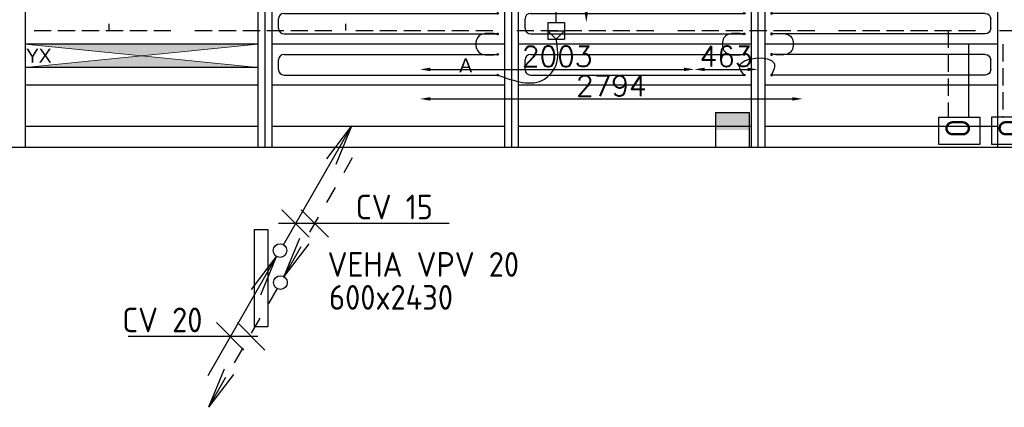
# Model space of a CAD drawing. Extents: x 7383 to 741080, y -570072 to -203000.
# Tile 35 of 43: x 490248 to 497437, y -285500 to -282674. Entities that reach past the tile are written whole.
import ezdxf

# ---------------------------------------------------------------- set-up
doc = ezdxf.new("R2010")
doc.units = 0
doc.header["$LTSCALE"] = 25
for name, pattern in [('2322105', [47, 40, -7]), ('2322106', [47, 5, -2, 5, -2, 5, -2, 5, -2, 5, -2, 5, -7]), ('2322107', [2000, 1000, 1000]), ('2322108', [7, 5, -2])]:
    doc.linetypes.add(name, pattern=pattern)
doc.layers.get('0').update_dxf_attribs({"linetype": 'CONTINUOUS'})
doc.layers.get('DEFPOINTS').update_dxf_attribs({"linetype": 'CONTINUOUS'})
for name, color, linetype in [('60', 7, 'CONTINUOUS'), ('60-CV', 3, 'CONTINUOUS'), ('60-TXT', 1, 'CONTINUOUS'), ('7KADERHALMOS', 2, 'CONTINUOUS'), ('KP-bandraster', 5, 'CONTINUOUS'), ('KP-koppelingen', 6, 'CONTINUOUS'), ('KP-leidingen(aanvoer)', 5, 'CONTINUOUS'), ('KP-lucht centreline', 2, 'CONTINUOUS'), ('KP-maatvoering', 7, 'CONTINUOUS'), ('KP-Oppervlak', 3, 'CONTINUOUS'), ('KP-panelen', 1, 'CONTINUOUS'), ('KP-registers', 4, 'CONTINUOUS'), ('KP-slangen', 7, 'CONTINUOUS'), ('KP-tekst', 7, 'CONTINUOUS'), ('SYM-W', 7, 'CONTINUOUS'), ('Thermostaat', 160, 'CONTINUOUS'), ('WL5501--', 130, 'CONTINUOUS'), ('WL5502--', 130, 'CONTINUOUS'), ('WL561---_AANVOER', 10, 'CONTINUOUS'), ('WL561---_RETOUR', 10, 'CONTINUOUS')]:
    doc.layers.add(name, color=color, linetype=linetype)
doc.layers.add('KP-Verlichting', color=2, linetype='CONTINUOUS', lineweight=18)
doc.styles.add('arial', font='ARIAL.TTF')
doc.styles.add('BURO-018', font='ISO96.shx', dxfattribs={"height": 90})
doc.styles.add('ISO', font='ISO.SHX')
doc.styles.add('VERWOL-1', font='ROMANS.SHX')
doc.dimstyles.new('MARTIN', dxfattribs={"dimscale": 0, "dimtxt": 50, "dimasz": 75, "dimexe": 4, "dimexo": 4, "dimgap": 20, "dimtad": 1, "dimdec": 0, "dimrnd": 0.01, "dimzin": 1, "dimdsep": 46, "dimtxsty": 'VERWOL-1', "dimcen": -25, "dimdle": 1, "dimclrd": 7, "dimclre": 2, "dimclrt": 7, "dimadec": 0, "dimazin": 0, "dimtfac": 1, "dimtdec": 0, "dimtix": 1, "dimtofl": 0, "dimtmove": 0, "dimatfit": 3, "dimldrblk": 'OBLIQUE', "dimfxl": 0, "dimtvp": 33.333333, "dimtolj": 1, "dimtzin": 1, "dimarcsym": 0})

# ---------------------------------------------------------------- blocks, each defined once
blk = doc.blocks.new('Register A')
at = {"layer": 'KP-registers', "linetype": 'Continuous'}
for p, q in [((90, 225), (1644, 225)), ((50, 115), (50, 185)), ((90, 75), (1644, 75))]:
    blk.add_line(p, q, dxfattribs=at)
for centre in [(1650, 225), (1650, 75)]:
    blk.add_circle(centre, 6, dxfattribs=at)
for centre, start, end in [((90, 185), 90, 180), ((90, 115), 180, 270)]:
    blk.add_arc(centre, 40, start, end, dxfattribs=at)
blk = doc.blocks.new('*D1565')
at = {"layer": 'DEFPOINTS', "color": 0, "linetype": 'Continuous', "transparency": 16777216}
for p in [(494164.6, -280942.5), (494164.6, -282694.9), (494384.8, -282694.9)]:
    blk.add_point(p, dxfattribs=at)
at = {"layer": 'KP-maatvoering', "color": 7, "linetype": 'Continuous', "lineweight": -2, "transparency": 16777216}
blk.add_line((494384.8, -281017.5), (494384.8, -282619.9), dxfattribs=at)
at = {"layer": 'KP-maatvoering', "color": 7, "linetype": 'Continuous', "transparency": 16777216}
for points in [[(494372.3, -281017.5), (494397.3, -281017.5), (494384.8, -280942.5)], [(494372.3, -282619.9), (494397.3, -282619.9), (494384.8, -282694.9)]]:
    blk.add_solid(points, dxfattribs=at)
at = {"layer": 'KP-maatvoering', "color": 7, "linetype": 'Continuous', "transparency": 16777216, "insert": (494289.8, -281818.7), "char_height": 150, "attachment_point": 5, "rotation": 90, "style": 'VERWOL-1'}
blk.add_mtext('\\A1;1752', dxfattribs=at)
blk = doc.blocks.new('_OBLIQUE')
at = {"color": 0, "linetype": 'ByBlock'}
blk.add_line((-0.5, -0.5), (0.5, 0.5), dxfattribs=at)
blk = doc.blocks.new('*D1566')
at = {"layer": 'DEFPOINTS', "color": 0, "linetype": 'Continuous', "transparency": 16777216}
for p in [(493170.4, -281505), (495173.8, -281566), (495173.8, -283036.4)]:
    blk.add_point(p, dxfattribs=at)
at = {"layer": 'KP-maatvoering', "color": 7, "linetype": 'Continuous', "lineweight": -2, "transparency": 16777216}
blk.add_line((493245.4, -283036.4), (495098.8, -283036.4), dxfattribs=at)
at = {"layer": 'KP-maatvoering', "color": 7, "linetype": 'Continuous', "transparency": 16777216}
for points in [[(493245.4, -283023.9), (493245.4, -283048.9), (493170.4, -283036.4)], [(495098.8, -283023.9), (495098.8, -283048.9), (495173.8, -283036.4)]]:
    blk.add_solid(points, dxfattribs=at)
at = {"layer": 'KP-maatvoering', "color": 7, "linetype": 'Continuous', "transparency": 16777216, "insert": (494172.1, -282941.4), "char_height": 150, "attachment_point": 5, "style": 'VERWOL-1'}
blk.add_mtext('\\A1;2003', dxfattribs=at)
blk = doc.blocks.new('*D1567')
at = {"layer": 'DEFPOINTS', "color": 0, "linetype": 'Continuous', "transparency": 16777216}
for p in [(495636.8, -281505.2), (495173.8, -281566), (495636.8, -283036.4)]:
    blk.add_point(p, dxfattribs=at)
at = {"layer": 'KP-maatvoering', "color": 7, "linetype": 'Continuous', "lineweight": -2, "transparency": 16777216}
blk.add_line((495248.8, -283036.4), (495561.8, -283036.4), dxfattribs=at)
at = {"layer": 'KP-maatvoering', "color": 7, "linetype": 'Continuous', "transparency": 16777216}
for points in [[(495248.8, -283023.9), (495248.8, -283048.9), (495173.8, -283036.4)], [(495561.8, -283023.9), (495561.8, -283048.9), (495636.8, -283036.4)]]:
    blk.add_solid(points, dxfattribs=at)
at = {"layer": 'KP-maatvoering', "color": 7, "linetype": 'Continuous', "transparency": 16777216, "insert": (495405.3, -282941.4), "char_height": 150, "attachment_point": 5, "style": 'VERWOL-1'}
blk.add_mtext('\\A1;463', dxfattribs=at)
blk = doc.blocks.new('*D1568')
at = {"layer": 'DEFPOINTS', "color": 0, "linetype": 'Continuous', "transparency": 16777216}
for p in [(493170.4, -281317.8), (495964.6, -281318), (495964.6, -283251.3)]:
    blk.add_point(p, dxfattribs=at)
at = {"layer": 'KP-maatvoering', "color": 7, "linetype": 'Continuous', "lineweight": -2, "transparency": 16777216}
blk.add_line((493245.4, -283251.3), (495889.6, -283251.3), dxfattribs=at)
at = {"layer": 'KP-maatvoering', "color": 7, "linetype": 'Continuous', "transparency": 16777216}
for points in [[(493245.4, -283238.8), (493245.4, -283263.8), (493170.4, -283251.3)], [(495889.6, -283238.8), (495889.6, -283263.8), (495964.6, -283251.3)]]:
    blk.add_solid(points, dxfattribs=at)
at = {"layer": 'KP-maatvoering', "color": 7, "linetype": 'Continuous', "transparency": 16777216, "insert": (494567.5, -283156.3), "char_height": 150, "attachment_point": 5, "style": 'VERWOL-1'}
blk.add_mtext('\\A1;2794', dxfattribs=at)
blk = doc.blocks.new('004')
at = {"layer": '60', "color": 1, "linetype": 'Continuous'}
for p, q in [((3.417, 6.704), (5.25, 9.093)), ((4, 6.928), (5.25, 9.093)), ((4.098, 6.311), (5.25, 9.093)), ((2.75, 4.763), (3.375, 5.846)), ((1.5, 2.598), (2.125, 3.681)), ((0.25, 0.433), (0.875, 1.516))]:
    blk.add_line(p, q, dxfattribs=at)
blk.add_circle((0, 0), 0.5, dxfattribs=at)
blk = doc.blocks.new('002')
at = {"layer": '60', "color": 1, "linetype": 'Continuous'}
for p in [(-5.25, -9.093), (-2.083, -2.822), (-1.402, -3.215)]:
    blk.add_line(p, (-0.25, -0.433), dxfattribs=at)
blk.add_circle((0, 0), 0.5, dxfattribs=at)
blk = doc.blocks.new('005')
at = {"layer": '60', "color": 1, "linetype": 'Continuous'}
for p, q in [((-2.083, -2.822), (-0.25, -0.433)), ((-1.5, -2.598), (-0.25, -0.433)), ((-1.402, -3.215), (-0.25, -0.433)), ((-2.75, -4.763), (-2.125, -3.681)), ((-4, -6.928), (-3.375, -5.846)), ((-5.25, -9.093), (-4.625, -8.011))]:
    blk.add_line(p, q, dxfattribs=at)
blk.add_circle((0, 0), 0.5, dxfattribs=at)
blk = doc.blocks.new('001')
at = {"layer": '60', "color": 1, "linetype": 'Continuous'}
for p in [(0.25, 0.433), (3.417, 6.704), (4.098, 6.311)]:
    blk.add_line(p, (5.25, 9.093), dxfattribs=at)
blk.add_circle((0, 0), 0.5, dxfattribs=at)
blk = doc.blocks.new('SW30485012')
at = {"color": 0, "linetype": 'Continuous'}
for p, q in [((-2.5, 2.5), (-2.5, -2.5)), ((2.5, 2.5), (-2.5, 2.5)), ((2.5, -2.5), (2.5, 2.5)), ((-2.5, -2.5), (2.5, -2.5))]:
    blk.add_line(p, q, dxfattribs=at)
blk.add_solid([(-2.5, 0), (2.5, 0), (-2.5, -2.5), (2.5, -2.5)], dxfattribs=at)
at = {"color": 0, "linetype": 'Continuous', "style": 'BURO-018', "flags": 1}
blk.add_attdef('W_ID', (0, 0), '', height=1.8, dxfattribs=at)

msp = doc.modelspace()

# ---------------------------------------------------------------- hatches: boundary and pattern name
at = {"layer": 'KP-Verlichting', "linetype": 'Continuous'}
h = msp.add_hatch(color=256, dxfattribs=at)
h.dxf.hatch_style = 1
h.paths.add_polyline_path([(491987.6, -282852.6), (490287.6, -282852.6), (491137.6, -282937.6)])
h.paths.add_polyline_path([(491137.6, -282937.6), (490287.6, -283022.6), (491987.6, -283022.6)])
h.paths.add_polyline_path([(491681.9, -283066), (492128.1, -283066), (492128.1, -282764.5), (491681.9, -282764.5)], flags=9)
h = msp.add_hatch(color=256, dxfattribs=at)
h.dxf.hatch_style = 1
h.paths.add_polyline_path([(491137.6, -282937.6), (490287.6, -283022.6), (491987.6, -283022.6)])
h.paths.add_polyline_path([(491987.6, -282852.6), (490287.6, -282852.6), (491137.6, -282937.6)])
h.paths.add_polyline_path([(491681.9, -283066), (492128.1, -283066), (492128.1, -282764.5), (491681.9, -282764.5)], flags=9)
h = msp.add_hatch(color=256, dxfattribs=at)
h.dxf.hatch_style = 1
h.paths.add_polyline_path([(490287.6, -282852.6), (491137.6, -282937.6), (491987.6, -282852.6)])
h.paths.add_polyline_path([(491987.6, -283022.6), (491137.6, -282937.6), (490287.6, -283022.6)])

# ---------------------------------------------------------------- linework, layer by layer
at = {"layer": '60', "color": 2, "linetype": 'Continuous'}
for p, q in [((491959.1, -284204.3), (491959.1, -284911.6)), ((492059.1, -284204.3), (492059.1, -284911.6))]:
    msp.add_line(p, q, dxfattribs=at)
at = {"layer": '60-CV', "color": 7}
for p, q in [((492137.8, -284158.9), (493384.4, -284158.9)), ((491039.6, -284982.4), (491985.7, -284982.4))]:
    msp.add_line(p, q, dxfattribs=at)
at = {"layer": '60-CV', "color": 2, "linetype": 'Continuous'}
for points in [[(496958.2, -283584.2), (496958.2, -283384.2), (497258.2, -283384.2), (497258.2, -283584.2)], [(497345.7, -283583.5), (497345.7, -283383.5), (497645.7, -283383.5), (497645.7, -283583.5)]]:
    msp.add_lwpolyline(points, close=True, dxfattribs=at)
at = {"layer": '7KADERHALMOS', "linetype": 'Continuous'}
for p, q in [((491959.1, -284204.3), (492059.1, -284204.3)), ((491959.1, -284911.6), (492059.1, -284911.6))]:
    msp.add_line(p, q, dxfattribs=at)
at = {"layer": 'KP-bandraster', "linetype": 'Continuous'}
for p, q in [((490287.6, -276102.6), (490287.6, -283602.6)), ((493787.6, -276102.6), (493787.6, -283602.6)), ((493887.6, -276102.6), (493887.6, -283602.6)), ((495587.6, -276102.6), (495587.6, -283602.6)), ((495687.6, -276102.6), (495687.6, -283602.6)), ((497387.6, -276102.6), (497387.6, -283602.6)), ((491987.6, -276772), (491987.6, -283602.6)), ((492087.6, -276772), (492087.6, -283602.6))]:
    msp.add_line(p, q, dxfattribs=at)
at = {"layer": 'KP-koppelingen', "linetype": 'Continuous'}
for p, q in [((494103.8, -282694.9), (494103.7, -282816.5)), ((494103.8, -282694.9), (494225.4, -282694.9)), ((494225.4, -282694.9), (494225.4, -282816.6)), ((494103.7, -282755.7), (494225.4, -282755.8)), ((494164.5, -282816.6), (494103.7, -282755.7)), ((494103.7, -282816.5), (494225.4, -282816.6)), ((494225.4, -282755.8), (494164.5, -282816.6))]:
    msp.add_line(p, q, dxfattribs=at)
at = {"layer": 'KP-leidingen(aanvoer)', "linetype": 'Continuous'}
msp.add_line((494164.6, -282694.9), (494164.6, -278860.1), dxfattribs=at)
at = {"layer": 'KP-lucht centreline', "linetype": 'Continuous'}
for p, q in [((492037.6, -276102.6), (492037.6, -283602.6)), ((492037.6, -276102.6), (492037.6, -283602.6)), ((493837.6, -276102.6), (493837.6, -283602.6)), ((495637.6, -276102.6), (495637.6, -283602.6))]:
    msp.add_line(p, q, dxfattribs=at)
at = {"layer": 'KP-Oppervlak', "linetype": 'Continuous'}
msp.add_line((466887.6, -283602.6), (517687.6, -283602.6), dxfattribs=at)
at = {"layer": 'KP-panelen', "linetype": 'Continuous'}
for p, q in [((491987.6, -282852.6), (490287.6, -282852.6)), ((491987.6, -282852.6), (490287.6, -282852.6)), ((493787.6, -282852.6), (492087.6, -282852.6)), ((495587.6, -282852.6), (493887.6, -282852.6)), ((497387.6, -282852.6), (495687.6, -282852.6)), ((491987.6, -283022.6), (490287.6, -283022.6)), ((491987.6, -283152.6), (490287.6, -283152.6)), ((493787.6, -283152.6), (492087.6, -283152.6)), ((495587.6, -283152.6), (493887.6, -283152.6)), ((497387.6, -283152.6), (495687.6, -283152.6)), ((491987.6, -283452.6), (490287.6, -283452.6)), ((493787.6, -283452.6), (492087.6, -283452.6)), ((495587.6, -283452.6), (493887.6, -283452.6)), ((497387.6, -283452.6), (495687.6, -283452.6))]:
    msp.add_line(p, q, dxfattribs=at)
at = {"layer": 'KP-slangen', "linetype": 'Continuous'}
for points in [[(493731.6, -282777.6), (493589.9, -282806.5), (493589.9, -282899.3), (493731.6, -282927.6)], [(493737.6, -283077.6), (494079, -283107.3), (494162.8, -283009.3), (494164.6, -282814.9)], [(495531.6, -282777.6), (495389.9, -282806.5), (495389.9, -282899.3), (495531.6, -282927.6)], [(495743.6, -282777.6), (495885.4, -282806.5), (495885.4, -282899.3), (495743.6, -282927.6)], [(495537.6, -283077.6), (495503.3, -283015.4), (495756.4, -282990.5), (495737.6, -283077.6)]]:
    msp.add_spline(points, degree=3, dxfattribs=at)
at = {"layer": 'KP-Verlichting', "linetype": 'Continuous'}
for p, q in [((490287.6, -283022.6), (491987.6, -282852.6)), ((490287.6, -282852.6), (491987.6, -283022.6)), ((490287.6, -283022.6), (491987.6, -282852.6)), ((490287.6, -282852.6), (491987.6, -283022.6)), ((490287.6, -282852.6), (490287.6, -283022.6)), ((491987.6, -282852.6), (491987.6, -283022.6))]:
    msp.add_line(p, q, dxfattribs=at)
at = {"layer": 'SYM-W', "color": 7}
for p, q in [((492161.9, -284059.6), (492361.9, -284259.6)), ((492302.6, -284059.6), (492502.6, -284259.6)), ((491685.5, -284883.1), (491885.5, -285083.1)), ((491837.4, -284883.1), (492037.4, -285083.1))]:
    msp.add_line(p, q, dxfattribs=at)
at = {"layer": 'WL5501--', "linetype": '2322105'}
msp.add_line((497177, -283384.2), (497177, -282853.3), dxfattribs=at)
at = {"layer": 'WL5502--', "linetype": '2322106'}
for p, q in [((490901.3, -282753.3), (490901.3, -282703.3)), ((492630.1, -282753.3), (492630.1, -282703.3)), ((482127.4, -282753.3), (497668.2, -282753.3)), ((497027, -282753.3), (497027, -283384.2))]:
    msp.add_line(p, q, dxfattribs=at)
at = {"layer": 'WL561---_RETOUR', "linetype": '2322108'}
msp.add_line((497427, -282853.3), (497427, -283384.2), dxfattribs=at)

# ---------------------------------------------------------------- block references
at = {"layer": '60', "linetype": 'Continuous', "xscale": 100, "yscale": 100, "zscale": 100}
msp.add_blockref('002', (492148.4, -284358.2), dxfattribs=at)
at = {"layer": '60', "linetype": 'Continuous', "xscale": 100, "yscale": 100, "zscale": 100, "rotation": 180}
msp.add_blockref('004', (492151.5, -284591.1), dxfattribs=at)
at = {"layer": 'KP-registers', "linetype": 'Continuous'}
for p in [(492087.6, -282852.6), (493887.6, -282852.6), (492087.6, -283152.6), (493887.6, -283152.6)]:
    msp.add_blockref('Register A', p, dxfattribs=at)
at = {"layer": 'KP-registers', "linetype": 'Continuous', "xscale": -1}
for p in [(497387.6, -282852.6), (497387.6, -283152.6)]:
    msp.add_blockref('Register A', p, dxfattribs=at)
at = {"layer": 'Thermostaat', "xscale": 50, "yscale": 50, "zscale": 50, "rotation": 180}
msp.add_blockref('SW30485012', (495452.6, -283477.6), dxfattribs=at)
at = {"layer": 'WL561---_AANVOER', "linetype": '2322107', "xscale": 100, "yscale": 100, "zscale": 100}
msp.add_blockref('001', (492148.4, -284358.2), dxfattribs=at)
at = {"layer": 'WL561---_RETOUR', "linetype": '2322108', "xscale": 100, "yscale": 100, "zscale": 100, "rotation": 180}
msp.add_blockref('005', (492151.5, -284591.1), dxfattribs=at)

# ---------------------------------------------------------------- texts
at = {"layer": '60-CV', "color": 1, "linetype": 'Continuous', "style": 'ISO', "text_generation_flag": 2}
for p in [(497006.2, -283535.4), (497393.7, -283534.8)]:
    msp.add_text('O', height=180, rotation=270, dxfattribs=at).set_placement(p)
at = {"layer": '60-CV', "color": 7, "style": 'ISO'}
for s, p in [('CV 15', (492701.5, -284129.8)), ('CV 20', (490996.2, -284953.4))]:
    msp.add_text(s, height=180, dxfattribs=at).set_placement(p)
at = {"layer": '60-TXT', "color": 7, "linetype": 'Continuous', "style": 'ISO'}
for s, p in [('VEHA VPV 20', (492495.7, -284548.7)), ('600x2430', (492506.6, -284789))]:
    msp.add_text(s, height=180, dxfattribs=at).set_placement(p)
at = {"layer": 'KP-tekst', "linetype": 'Continuous', "insert": (493504.3, -283006.6), "char_height": 100, "attachment_point": 5, "style": 'arial'}
msp.add_mtext('\\A1;A', dxfattribs=at)
at = {"layer": 'KP-Verlichting', "linetype": 'Continuous', "insert": (490387.2, -282936.3), "char_height": 100, "attachment_point": 5, "style": 'arial'}
msp.add_mtext('\\A1;YX', dxfattribs=at)

# ---------------------------------------------------------------- dimensions: what is measured, and where the dimension line sits
at = {"layer": 'KP-maatvoering', "linetype": 'Continuous'}
dim = msp.add_linear_dim(base=(494384.8, -282694.9), p1=(494164.6, -280942.5), p2=(494164.6, -282694.9), angle=90, dimstyle='MARTIN', override={"dimscale": 1, "dimtxt": 150, "dimse1": 1, "dimse2": 1}, dxfattribs=at)
dim.commit()
dim.dimension.update_dxf_attribs({"geometry": '*D1565', "text_midpoint": (494289.8, -281818.7)})
for base, p1, p2, picture, middle in [((495964.6, -283251.3), (493170.4, -281317.8), (495964.6, -281318), '*D1568', (494567.5, -283156.3)), ((495173.8, -283036.4), (493170.4, -281505), (495173.8, -281566), '*D1566', (494172.1, -282941.4)), ((495636.8, -283036.4), (495173.8, -281566), (495636.8, -281505.2), '*D1567', (495405.3, -282941.4))]:
    dim = msp.add_linear_dim(base=base, p1=p1, p2=p2, dimstyle='MARTIN', override={"dimscale": 1, "dimtxt": 150, "dimse1": 1, "dimse2": 1}, dxfattribs=at)
    dim.commit()
    dim.dimension.update_dxf_attribs({"geometry": picture, "text_midpoint": middle})

doc.saveas('drawing.dxf')
